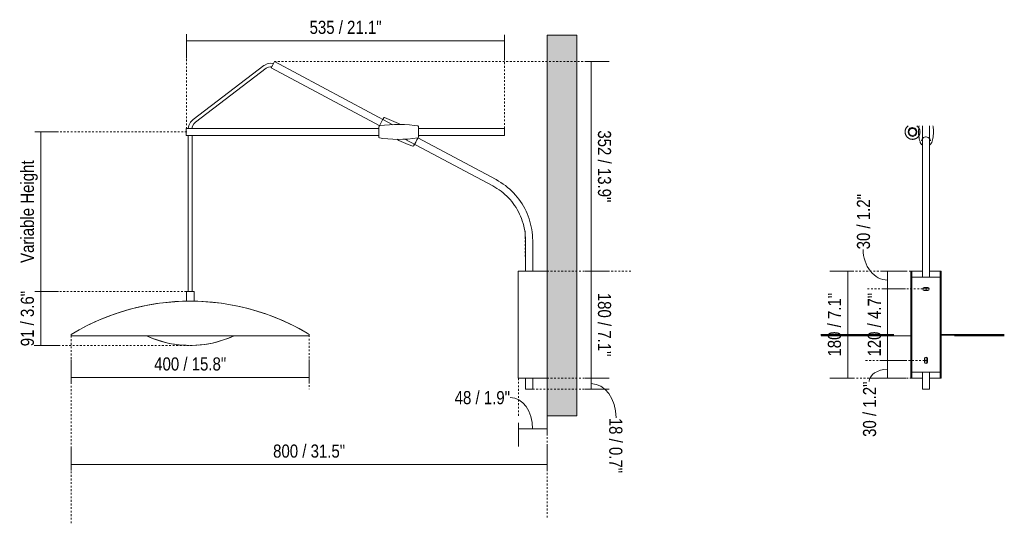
# Model space of a CAD drawing. Header units: millimetres. Extents: x -6933 to -2376, y -1187 to 7369.
# Tile 3 of 4: x -4032 to -2376, y -32 to 815. Entities that reach past the tile are written whole.
import ezdxf

# ---------------------------------------------------------------- set-up
doc = ezdxf.new("R2010")
doc.units = ezdxf.units.MM
doc.linetypes.add('Dash', pattern=[6, 3, -3])
doc.layers.add('A-ANNO-DIMS', color=7, linetype='Dash', lineweight=9, true_color=0xd2d2d2)
for name, color, linetype, lineweight in [('A-ANNO-DIMS-10', 7, 'Continuous', 9), ('A-WALL', 7, 'Continuous', 9), ('A-WALL-PATT', 7, 'Continuous', 9), ('E-LITE-EQPM', 7, 'Continuous', 20)]:
    doc.layers.add(name, color=color, linetype=linetype, lineweight=lineweight)
doc.styles.add('Arial Narrow', font='ARIALN.TTF', dxfattribs={"height": 22})
doc.dimstyles.new('FARO_-_2_2mm_Arial_Narrow_mm_Inch_Left', dxfattribs={"dimscale": 304.8, "dimtxt": 22.515481, "dimasz": 0, "dimexe": 0.098425, "dimexo": 0.0625, "dimgap": 0.016404, "dimtad": 1, "dimdec": 0, "dimzin": 0, "dimdsep": 46, "dimtxsty": 'Arial Narrow', "dimblk1": 'NONE', "dimblk2": 'NONE', "dimsah": 1, "dimcen": 0.09, "dimadec": 0, "dimazin": 0, "dimtfac": 1, "dimtdec": 4, "dimtix": 1, "dimtmove": 0, "dimatfit": 3, "dimfxl": 0.032808, "dimfxlon": 1, "dimtvp": 1, "dimtolj": 1, "dimtzin": 0, "dimarcsym": 2})
doc.dimstyles.new('FARO_-_2_2mm_Arial_Narrow_mm_Inch_Left_1', dxfattribs={"dimscale": 304.8, "dimtxt": 22.515481, "dimasz": 0, "dimexe": 0.098425, "dimexo": 0.0625, "dimgap": 0.016404, "dimtad": 1, "dimdec": 0, "dimzin": 0, "dimdsep": 46, "dimtxsty": 'Arial Narrow', "dimblk1": 'NONE', "dimblk2": 'NONE', "dimsah": 1, "dimcen": 0.09, "dimadec": 0, "dimazin": 0, "dimtfac": 1, "dimtdec": 4, "dimtix": 1, "dimtmove": 1, "dimatfit": 3, "dimfxl": 0.032808, "dimfxlon": 1, "dimtvp": 1, "dimtolj": 1, "dimtzin": 0, "dimarcsym": 2})
doc.dimstyles.new('FARO_-_2_2mm_Arial_Narrow_mm_Inch_Right', dxfattribs={"dimscale": 304.8, "dimtxt": 22.515481, "dimasz": 0, "dimexe": 0.098425, "dimexo": 0.0625, "dimgap": 0.016404, "dimtad": 1, "dimdec": 0, "dimzin": 0, "dimdsep": 46, "dimtxsty": 'Arial Narrow', "dimblk1": 'NONE', "dimblk2": 'NONE', "dimsah": 1, "dimcen": 0.09, "dimadec": 0, "dimazin": 0, "dimtfac": 1, "dimtdec": 4, "dimtix": 1, "dimtmove": 0, "dimatfit": 3, "dimfxl": 0.032808, "dimfxlon": 1, "dimtvp": 1, "dimtolj": 1, "dimtzin": 0, "dimarcsym": 2})
doc.dimstyles.new('FARO_-_2_2mm_Arial_Narrow_mm_Inch_Right_1', dxfattribs={"dimscale": 304.8, "dimtxt": 22.515481, "dimasz": 0, "dimexe": 0.098425, "dimexo": 0.0625, "dimgap": 0.016404, "dimtad": 1, "dimdec": 0, "dimzin": 0, "dimdsep": 46, "dimtxsty": 'Arial Narrow', "dimblk1": 'NONE', "dimblk2": 'NONE', "dimsah": 1, "dimcen": 0.09, "dimadec": 0, "dimazin": 0, "dimtfac": 1, "dimtdec": 4, "dimtix": 1, "dimtmove": 1, "dimatfit": 3, "dimfxl": 0.032808, "dimfxlon": 1, "dimtvp": 1, "dimtolj": 1, "dimtzin": 0, "dimarcsym": 2})

# ---------------------------------------------------------------- blocks, each defined once
blk = doc.blocks.new('24502 - 24502 SLIM LED White extensible wall lamp-561698-Lateral_PDF')
at = {"layer": 'E-LITE-EQPM'}
for p, q in [((-3745, 738.6), (-3863.7, 647.9)), ((-3860.1, 643.1), (-3741.3, 733.8)), ((-3733.7, 736.4), (-3732.1, 736.1)), ((-3733, 734.4), (-3730.2, 739.7)), ((-3733, 734.4), (-3549.9, 637.1)), ((-3730.2, 739.7), (-3727.4, 745)), ((-3528.1, 639.1), (-3727.4, 745)), ((-3551.9, 634.8), (-3551.6, 635.3)), ((-3551.6, 635.3), (-3551.9, 634.8)), ((-3551.1, 636.4), (-3550.5, 637.4)), ((-3340.3, 632.9), (-3485.1, 632.9)), ((-3340.3, 632.9), (-3340.3, 620.9)), ((-3508.1, 614.8), (-3360.2, 536.2)), ((-3354.6, 546.8), (-3486.4, 616.9)), ((-3485.7, 617.5), (-3486.1, 616.7)), ((-3485.1, 620.9), (-3340.3, 620.9)), ((-3484.8, 619.1), (-3485.1, 618.6)), ((-3485.1, 618.6), (-3484.8, 619.1)), ((-3305, 444.4), (-3305, 393)), ((-3293, 393), (-3293, 444.4)), ((-3317.2, 393), (-3317.2, 213)), ((-3317.2, 393), (-3291.7, 393)), ((-3291.7, 393), (-3269, 393)), ((-3291.7, 213), (-3317.2, 213)), ((-3305, 213), (-3305, 194.8)), ((-3293, 194.8), (-3293, 213)), ((-3269, 213), (-3291.7, 213)), ((-3299, 194.8), (-3305, 194.8)), ((-3293, 194.8), (-3299, 194.8))]:
    blk.add_line(p, q, dxfattribs=at)
at = {"layer": 'E-LITE-EQPM', "flags": 128}
for points in [[(-3733.7, 742.4), (-3739.5, 741.5), (-3744.7, 738.8), (-3745, 738.6)], [(-3741.3, 733.8), (-3737, 736), (-3733.7, 736.4)], [(-3729.1, 741.7), (-3730.1, 742.1), (-3733.7, 742.4)], [(-3863.7, 647.9), (-3868.2, 643.3), (-3871.2, 637.6), (-3872.1, 632.9)], [(-3543.6, 650.3), (-3544.1, 649.5), (-3545.3, 647.2), (-3547, 644), (-3548.9, 640.4), (-3550.6, 637.3), (-3551.1, 636.4)], [(-3544.9, 648), (-3543.9, 649.8), (-3543.6, 650.3)], [(-3543.6, 650.3), (-3542.6, 651), (-3542.1, 650.9)], [(-3542.1, 650.9), (-3534.2, 648), (-3526.4, 644.7), (-3518.7, 641.2), (-3515.1, 639.3)], [(-3865.9, 632.9), (-3865.5, 635.7), (-3862.8, 640.5), (-3860.1, 643.1)], [(-3551.6, 633.5), (-3552, 634.3), (-3551.9, 634.8)], [(-3551.7, 635.7), (-3551.1, 636.8), (-3550.6, 637)], [(-3551.7, 632.9), (-3551.7, 635.2), (-3551.7, 635.7)], [(-3551.7, 635.7), (-3551.7, 634.8), (-3551.7, 632.9)], [(-3550.6, 637), (-3542.2, 638.1), (-3533.8, 638.9), (-3525.3, 639.3), (-3516.9, 639.5), (-3508.4, 639.2), (-3500, 638.7), (-3491.6, 637.8), (-3486.1, 637)], [(-3486.1, 637), (-3485.2, 636.2), (-3485.1, 635.7)], [(-3485.1, 635.7), (-3485.1, 634.8), (-3485.1, 632.9)], [(-3485.1, 618.2), (-3485.1, 619.1), (-3485.1, 621.7), (-3485.1, 625.4), (-3485.1, 629.4), (-3485.1, 632.9), (-3485.1, 635.2), (-3485.1, 635.7)], [(-3551.7, 618.2), (-3551.7, 619.1), (-3551.7, 620.9)], [(-3551.7, 620.9), (-3551.7, 618.7), (-3551.7, 618.2)], [(-3550.6, 616.9), (-3551.5, 617.6), (-3551.7, 618.2)], [(-3486.1, 616.9), (-3494.5, 615.8), (-3502.9, 615), (-3511.4, 614.6), (-3519.8, 614.4), (-3528.3, 614.7), (-3536.7, 615.2), (-3545.1, 616.1), (-3550.6, 616.9)], [(-3494.6, 603), (-3502.6, 605.9), (-3510.4, 609.2), (-3518, 612.7), (-3521.6, 614.6)], [(-3493.1, 603.6), (-3492.6, 604.4), (-3491.4, 606.7), (-3489.7, 609.9), (-3487.8, 613.5), (-3486.1, 616.6), (-3485.7, 617.5)], [(-3485.1, 618.2), (-3485.6, 617.1), (-3486.1, 616.9)], [(-3485.1, 621), (-3485.1, 618.7), (-3485.1, 618.2)], [(-3485, 620.3), (-3484.7, 619.6), (-3484.8, 619.1)], [(-3493.1, 603.6), (-3494.1, 602.9), (-3494.6, 603)], [(-3491.8, 606), (-3492.8, 604), (-3493.1, 603.6)], [(-3293, 444.4), (-3293.1, 449), (-3293.4, 453.7), (-3293.9, 458.3), (-3294.5, 462.9), (-3295.3, 467.4), (-3296.4, 472), (-3297.6, 476.4), (-3298.9, 480.9), (-3300.5, 485.3), (-3302.2, 489.6), (-3304.1, 493.8), (-3306.1, 498), (-3308.4, 502), (-3310.8, 506), (-3313.3, 509.9), (-3316, 513.7), (-3318.8, 517.3), (-3321.8, 520.9), (-3325, 524.3), (-3328.2, 527.6), (-3331.6, 530.8), (-3335.1, 533.8), (-3338.8, 536.7), (-3342.5, 539.4), (-3346.4, 542), (-3350.3, 544.4), (-3354.4, 546.7), (-3354.6, 546.8)], [(-3360.2, 536.2), (-3356.6, 534.2), (-3353, 532), (-3349.6, 529.7), (-3346.2, 527.3), (-3342.9, 524.7), (-3339.8, 522), (-3336.7, 519.1), (-3333.8, 516.2), (-3331, 513.1), (-3328.3, 510), (-3325.7, 506.7), (-3323.3, 503.3), (-3321, 499.8), (-3318.9, 496.3), (-3316.9, 492.6), (-3315, 488.9), (-3313.3, 485.1), (-3311.8, 481.2), (-3310.4, 477.3), (-3309.1, 473.3), (-3308.1, 469.3), (-3307.1, 465.3), (-3306.4, 461.2), (-3305.8, 457.1), (-3305.4, 452.9), (-3305.1, 448.8), (-3305, 444.6), (-3305, 444.4)], [(-4068.9, 286.6), (-4055.6, 294.3), (-4042.1, 301.5), (-4028.2, 308.2), (-4014.1, 314.2), (-3999.7, 319.7), (-3985.2, 324.7), (-3970.4, 329), (-3955.5, 332.7), (-3940.5, 335.9), (-3925.4, 338.4), (-3910.1, 340.4), (-3894.8, 341.7), (-3879.5, 342.4), (-3875.4, 342.5)], [(-3862.4, 342.5), (-3847.1, 341.9), (-3831.7, 340.8), (-3816.5, 339), (-3801.3, 336.6), (-3786.2, 333.6), (-3771.3, 330), (-3756.5, 325.9), (-3741.9, 321.1), (-3727.5, 315.7), (-3713.3, 309.8), (-3699.4, 303.3), (-3685.7, 296.3), (-3672.4, 288.7), (-3668.9, 286.6)], [(-3908.3, 272.6), (-3910.5, 273.1), (-3917.3, 274.9), (-3924, 277), (-3930.6, 279.3), (-3937.1, 281.9), (-3942.6, 284.4)], [(-3795.3, 284.4), (-3798.3, 283), (-3804.7, 280.3), (-3811.3, 277.9), (-3817.9, 275.7), (-3824.7, 273.8), (-3831.5, 272.2), (-3838.3, 270.8), (-3841.5, 270.3)], [(-3895.6, 270.2), (-3896.8, 270.4), (-3903.7, 271.6), (-3905.1, 271.9)], [(-3882.6, 268.7), (-3882.9, 268.7), (-3889.9, 269.4), (-3892.3, 269.7)], [(-3868.9, 268.1), (-3875.9, 268.3), (-3879.3, 268.5)], [(-3857.9, 268.5), (-3859.2, 268.4), (-3866.2, 268.1), (-3868.9, 268.1)], [(-3844.8, 269.8), (-3845.2, 269.7), (-3852.2, 268.9), (-3854.3, 268.8)]]:
    blk.add_lwpolyline(points, dxfattribs=at)
blk = doc.blocks.new('24502 - 24502 SLIM LED White extensible wall lamp-561698-Alzado_PDF Fixing')
at = {"layer": 'E-LITE-EQPM', "color": 254, "lineweight": 9, "true_color": 0xeaeaea}
for p, q in [((6570.5, 637.2), (6570.5, 541.5)), ((6582.5, 541.5), (6582.5, 637.2)), ((6570.5, 444.4), (6570.5, 383)), ((6582.5, 383), (6582.5, 444.4)), ((6551, 393), (6552.5, 393)), ((6551, 393), (6551, 213)), ((6552.5, 393), (6570.5, 393)), ((6552.5, 393), (6552.5, 383)), ((6582.5, 393), (6600.5, 393)), ((6600.5, 393), (6602, 393)), ((6600.5, 393), (6600.5, 383)), ((6602, 393), (6602, 213)), ((6399.5, 286.6), (6403.5, 286.6)), ((6399.5, 285.3), (6403.5, 285.3)), ((6399.5, 285.3), (6403.5, 285.3)), ((6409.6, 284.4), (6400.2, 284.4)), ((6403.5, 286.6), (6413.2, 286.6)), ((6403.5, 285.3), (6413.2, 285.3)), ((6403.5, 285.3), (6413.2, 285.3)), ((6421.2, 284.4), (6409.6, 284.4)), ((6413.2, 286.6), (6423.5, 286.6)), ((6413.2, 285.3), (6423.5, 285.3)), ((6413.2, 285.3), (6423.5, 285.3)), ((6433.7, 284.4), (6421.2, 284.4)), ((6423.5, 286.6), (6434.5, 286.6)), ((6423.5, 285.3), (6434.5, 285.3)), ((6423.5, 285.3), (6434.5, 285.3)), ((6446.9, 284.4), (6433.7, 284.4)), ((6434.5, 286.6), (6446.1, 286.6)), ((6434.5, 285.3), (6446.1, 285.3)), ((6434.5, 285.3), (6446.1, 285.3)), ((6446.1, 286.6), (6458.2, 286.6)), ((6446.1, 285.3), (6458.2, 285.3)), ((6446.1, 285.3), (6458.2, 285.3)), ((6460.9, 284.4), (6446.9, 284.4)), ((6458.2, 286.6), (6510.7, 286.6)), ((6458.2, 285.3), (6510.7, 285.3)), ((6458.2, 285.3), (6510.7, 285.3)), ((6475.4, 284.4), (6460.9, 284.4)), ((6537.8, 284.4), (6475.4, 284.4)), ((6510.7, 286.6), (6522.1, 286.6)), ((6510.7, 285.3), (6522.1, 285.3)), ((6510.7, 285.3), (6522.1, 285.3)), ((6551, 284.4), (6537.8, 284.4)), ((6602, 286.6), (6674, 286.6)), ((6602, 285.3), (6674, 285.3)), ((6602, 285.3), (6674, 285.3)), ((6684.2, 284.4), (6624.2, 284.4)), ((6674, 286.6), (6686.5, 286.6)), ((6674, 285.3), (6686.5, 285.3)), ((6674, 285.3), (6686.5, 285.3)), ((6694.5, 284.4), (6684.2, 284.4)), ((6686.5, 286.6), (6698.1, 286.6)), ((6686.5, 285.3), (6698.1, 285.3)), ((6686.5, 285.3), (6698.1, 285.3)), ((6704.2, 284.4), (6694.5, 284.4)), ((6698.1, 286.6), (6708.2, 286.6)), ((6698.1, 285.3), (6708.2, 285.3)), ((6698.1, 285.3), (6708.2, 285.3)), ((6708.2, 284.4), (6704.2, 284.4)), ((6552.5, 223), (6552.5, 213)), ((6570.5, 223), (6570.5, 194.8)), ((6582.5, 194.8), (6582.5, 223)), ((6600.5, 223), (6600.5, 213)), ((6552.5, 213), (6551, 213)), ((6570.5, 213), (6552.5, 213)), ((6600.5, 213), (6582.5, 213)), ((6602, 213), (6600.5, 213)), ((6582.5, 194.8), (6570.5, 194.8))]:
    blk.add_line(p, q, dxfattribs=at)
at = {"layer": 'E-LITE-EQPM', "color": 254, "lineweight": 9, "true_color": 0xeaeaea, "flags": 128}
for points in [[(6546.7, 637.2), (6546.4, 637), (6546, 636.7), (6545.6, 636.4), (6545.2, 636), (6544.9, 635.7), (6544.5, 635.3), (6544.2, 634.9), (6543.9, 634.5), (6543.6, 634.1), (6543.3, 633.7), (6543.1, 633.3), (6542.8, 632.8), (6542.6, 632.4), (6542.4, 631.9), (6542.2, 631.5), (6542, 631), (6541.9, 630.5), (6541.7, 630.1), (6541.6, 629.6), (6541.5, 629.1), (6541.4, 628.6), (6541.4, 628.1), (6541.3, 627.6), (6541.3, 627.1), (6541.3, 626.6), (6541.4, 626.1), (6541.4, 625.6), (6541.5, 625.1), (6541.6, 624.6), (6541.7, 624.1), (6541.8, 623.6), (6541.9, 623.1), (6542.1, 622.7), (6542.3, 622.2), (6542.5, 621.7), (6542.7, 621.3), (6542.9, 620.8), (6543.2, 620.4), (6543.4, 620), (6543.7, 619.6), (6544, 619.2), (6544.3, 618.8), (6544.7, 618.4), (6545, 618.1), (6545.4, 617.7), (6545.8, 617.4), (6546.2, 617.1), (6546.6, 616.8), (6547, 616.5), (6547.4, 616.2), (6547.8, 616), (6548.3, 615.7), (6548.7, 615.5), (6549.2, 615.3), (6549.7, 615.2), (6550.1, 615), (6550.6, 614.9), (6551.1, 614.7), (6551.6, 614.6), (6552.1, 614.6), (6552.6, 614.5), (6553.1, 614.5), (6553.6, 614.4), (6553.8, 614.4)], [(6553.8, 619.4), (6550.2, 620.4), (6547.5, 622.9), (6546.4, 626.5), (6547.1, 630.1), (6549.4, 633), (6552.9, 634.4), (6553.8, 634.4)], [(6553.8, 614.4), (6554.3, 614.4), (6554.8, 614.5), (6555.3, 614.5), (6555.8, 614.6), (6556.3, 614.7), (6556.8, 614.8), (6557.3, 614.9), (6557.8, 615.1), (6558.3, 615.2), (6558.7, 615.4), (6559.2, 615.6), (6559.6, 615.8), (6560.1, 616.1), (6560.5, 616.3), (6560.9, 616.6), (6561.3, 616.9), (6561.7, 617.2), (6562.1, 617.5), (6562.5, 617.9), (6562.8, 618.2), (6563.2, 618.6), (6563.5, 619), (6563.8, 619.4), (6564.1, 619.8), (6564.4, 620.2), (6564.6, 620.6), (6564.9, 621.1), (6565.1, 621.5), (6565.3, 622), (6565.5, 622.4), (6565.7, 622.9), (6565.8, 623.4), (6566, 623.8), (6566.1, 624.3), (6566.2, 624.8), (6566.3, 625.3), (6566.3, 625.8), (6566.3, 626.3), (6566.4, 626.8), (6566.4, 627.3), (6566.3, 627.8), (6566.3, 628.3), (6566.2, 628.8), (6566.1, 629.3), (6566, 629.8), (6565.9, 630.3), (6565.8, 630.8), (6565.6, 631.2), (6565.4, 631.7), (6565.2, 632.2), (6565, 632.6), (6564.8, 633), (6564.5, 633.5), (6564.2, 633.9), (6564, 634.3), (6563.7, 634.7), (6563.3, 635.1), (6563, 635.5), (6562.7, 635.8), (6562.3, 636.2), (6561.9, 636.5), (6561.5, 636.8), (6561.1, 637.1), (6561, 637.2)], [(6553.8, 634.4), (6557.5, 633.5), (6560.2, 631), (6561.3, 627.4), (6560.6, 623.8), (6558.3, 620.9), (6554.8, 619.5), (6553.8, 619.4)], [(6564.9, 637.2), (6564.6, 635.4), (6564.3, 632.9), (6564.1, 630.4), (6564, 627.9), (6564, 625.3), (6564.1, 622.8), (6564.4, 620.2), (6564.7, 617.8), (6565.2, 615.4), (6565.7, 613), (6566.4, 610.8), (6566.9, 609.3)], [(6586.1, 609.3), (6586.8, 611.4), (6587.4, 613.7), (6587.9, 616.1), (6588.4, 618.5), (6588.7, 621), (6588.9, 623.5), (6589, 626), (6589, 628.6), (6588.9, 631.1), (6588.6, 633.6), (6588.3, 636.1), (6588, 637.2)], [(6569, 611.9), (6569.9, 615), (6572.3, 617.3), (6575.8, 618.4), (6576.5, 618.4)], [(6576.5, 618.4), (6580.1, 617.6), (6582.8, 615.5), (6584, 612.5), (6584, 611.9)], [(6566.9, 609.3), (6569, 605.9), (6570.5, 604.9)], [(6582.5, 604.9), (6584.2, 606.1), (6586.1, 609.3)], [(6570.5, 541.5), (6570.5, 539.4), (6570.5, 537.1), (6570.5, 534.6), (6570.5, 532), (6570.5, 529.3), (6570.5, 526.5), (6570.5, 523.5), (6570.5, 520.3), (6570.5, 517.1), (6570.5, 513.7), (6570.5, 510.3), (6570.5, 506.7), (6570.5, 503), (6570.5, 499.2), (6570.5, 495.4), (6570.5, 491.5), (6570.5, 487.4), (6570.5, 483.4), (6570.5, 479.2), (6570.5, 475), (6570.5, 470.8), (6570.5, 466.5), (6570.5, 462.1), (6570.5, 457.8), (6570.5, 453.4), (6570.5, 449), (6570.5, 444.6), (6570.5, 444.4)], [(6582.5, 444.4), (6582.5, 448.8), (6582.5, 453.2), (6582.5, 457.6), (6582.5, 461.9), (6582.5, 466.2), (6582.5, 470.5), (6582.5, 474.8), (6582.5, 479), (6582.5, 483.1), (6582.5, 487.2), (6582.5, 491.2), (6582.5, 495.2), (6582.5, 499), (6582.5, 502.8), (6582.5, 506.5), (6582.5, 510.1), (6582.5, 513.6), (6582.5, 516.9), (6582.5, 520.2), (6582.5, 523.3), (6582.5, 526.3), (6582.5, 529.2), (6582.5, 531.9), (6582.5, 534.5), (6582.5, 537), (6582.5, 539.3), (6582.5, 541.4), (6582.5, 541.5)]]:
    blk.add_lwpolyline(points, dxfattribs=at)
at = {"layer": 'E-LITE-EQPM', "color": 254, "lineweight": 9, "true_color": 0xeaeaea}
for start, end in [(90, 270), (270, 90)]:
    blk.add_arc((6553.8, 626.9), 6, start, end, dxfattribs=at)
blk = doc.blocks.new('DIMBLOCK1-Lateral_PDF')
at = {"layer": 'A-ANNO-DIMS-10', "color": 251, "true_color": 0x5b5b5b, "transparency": 16777216}
for p, q in [((-3081.2, 745), (-3041.2, 745)), ((-3071.2, 745), (-3081.2, 745)), ((-3071.2, 745), (-3071.2, 393)), ((-3071.2, 393), (-3081.2, 393)), ((-3071.3, 393), (-3041.2, 393))]:
    blk.add_line(p, q, dxfattribs=at)
at = {"layer": 'A-ANNO-DIMS-10', "color": 0, "transparency": 16777216, "insert": (-3037.8, 629.6), "char_height": 22, "width": 145.386, "attachment_point": 1, "rotation": 270, "line_spacing_factor": 0.974696, "style": 'Arial Narrow'}
blk.add_mtext('352 / 13.9"', dxfattribs=at)
blk = doc.blocks.new('_None')
blk = doc.blocks.new('DIMBLOCK2-Lateral_PDF')
at = {"layer": 'A-ANNO-DIMS-10', "color": 251, "true_color": 0x5b5b5b, "transparency": 16777216}
for p, q in [((-3071.2, 393), (-3081.2, 393)), ((-3071.3, 393), (-3041.2, 393)), ((-3071.2, 393), (-3071.2, 213)), ((-3071.2, 213), (-3081.2, 213)), ((-3071.3, 213), (-3041.2, 213))]:
    blk.add_line(p, q, dxfattribs=at)
at = {"layer": 'A-ANNO-DIMS-10', "color": 0, "transparency": 16777216, "insert": (-3037.8, 356.6), "char_height": 22, "width": 128.66, "attachment_point": 1, "rotation": 270, "line_spacing_factor": 0.974696, "style": 'Arial Narrow'}
blk.add_mtext('180 / 7.1"', dxfattribs=at)
blk = doc.blocks.new('DIMBLOCK3-Lateral_PDF')
at = {"layer": 'A-ANNO-DIMS-10', "color": 251, "true_color": 0x5b5b5b, "transparency": 16777216}
for p, q in [((-3071.2, 213), (-3081.2, 213)), ((-3071.3, 213), (-3041.2, 213)), ((-3071.2, 213), (-3071.2, 194.8)), ((-3071.2, 194.8), (-3081.2, 194.8)), ((-3071.3, 194.8), (-3041.2, 194.8))]:
    blk.add_line(p, q, dxfattribs=at)
blk.add_ellipse((-3071.2, 146.6), major_axis=(0, 57.3), ratio=0.731358, start_param=4.712389, end_param=6.283185, dxfattribs=at)
at = {"layer": 'A-ANNO-DIMS-10', "color": 0, "transparency": 16777216, "insert": (-3018.8, 146.6), "char_height": 22, "width": 111.934, "attachment_point": 1, "rotation": 270, "line_spacing_factor": 0.974696, "style": 'Arial Narrow'}
blk.add_mtext('18 / 0.7"', dxfattribs=at)
blk = doc.blocks.new('DIMBLOCK4-Lateral_PDF')
at = {"layer": 'A-ANNO-DIMS-10', "color": 251, "true_color": 0x5b5b5b, "transparency": 16777216}
for p, q in [((-3945.5, 214.4), (-3945.5, 244.5)), ((-3545.5, 214.4), (-3545.5, 244.5)), ((-3945.5, 214.5), (-3545.5, 214.5)), ((-3945.5, 214.5), (-3945.5, 204.5)), ((-3545.5, 214.5), (-3545.5, 204.5))]:
    blk.add_line(p, q, dxfattribs=at)
at = {"layer": 'A-ANNO-DIMS-10', "color": 0, "transparency": 16777216, "insert": (-3806.1, 248), "char_height": 22, "width": 145.386, "attachment_point": 1, "line_spacing_factor": 0.974696, "style": 'Arial Narrow'}
blk.add_mtext('400 / 15.8"', dxfattribs=at)
blk = doc.blocks.new('DIMBLOCK5-Lateral_PDF')
at = {"layer": 'A-ANNO-DIMS-10', "color": 251, "true_color": 0x5b5b5b, "transparency": 16777216}
for p, q in [((-3145.5, 128.1), (-3145.5, 158.2)), ((-3193.7, 138.2), (-3193.7, 98.2)), ((-3193.7, 128.2), (-3193.7, 138.2)), ((-3193.7, 128.2), (-3145.5, 128.2)), ((-3145.5, 128.2), (-3145.5, 118.2))]:
    blk.add_line(p, q, dxfattribs=at)
blk.add_ellipse((-3207.5, 128.2), major_axis=(0, 52.6), ratio=0.720038, start_param=4.712389, end_param=6.283185, dxfattribs=at)
at = {"layer": 'A-ANNO-DIMS-10', "color": 0, "transparency": 16777216, "insert": (-3300.8, 191.4), "char_height": 22, "width": 111.934, "attachment_point": 1, "line_spacing_factor": 0.974696, "style": 'Arial Narrow'}
blk.add_mtext('48 / 1.9"', dxfattribs=at)
blk = doc.blocks.new('DIMBLOCK6-Lateral_PDF')
at = {"layer": 'A-ANNO-DIMS-10', "color": 251, "true_color": 0x5b5b5b, "transparency": 16777216}
for p, q in [((-3945.5, 68.1), (-3945.5, 98.2)), ((-3145.5, 68.1), (-3145.5, 98.2)), ((-3945.5, 68.2), (-3145.5, 68.2)), ((-3945.5, 68.2), (-3945.5, 58.2)), ((-3145.5, 68.2), (-3145.5, 58.2))]:
    blk.add_line(p, q, dxfattribs=at)
at = {"layer": 'A-ANNO-DIMS-10', "color": 0, "transparency": 16777216, "insert": (-3606.1, 101.6), "char_height": 22, "width": 145.386, "attachment_point": 1, "line_spacing_factor": 0.974696, "style": 'Arial Narrow'}
blk.add_mtext('800 / 31.5"', dxfattribs=at)
blk = doc.blocks.new('DIMBLOCK7-Lateral_PDF')
at = {"layer": 'A-ANNO-DIMS-10', "color": 251, "true_color": 0x5b5b5b, "transparency": 16777216}
for p, q in [((-3751.7, 780.2), (-3751.7, 790.2)), ((-3751.7, 780.3), (-3751.7, 750.2)), ((-3216.8, 780.2), (-3751.7, 780.2)), ((-3216.8, 780.2), (-3216.8, 790.2)), ((-3216.8, 780.3), (-3216.8, 750.2))]:
    blk.add_line(p, q, dxfattribs=at)
at = {"layer": 'A-ANNO-DIMS-10', "color": 0, "transparency": 16777216, "insert": (-3544.8, 813.7), "char_height": 22, "width": 145.386, "attachment_point": 1, "line_spacing_factor": 0.974696, "style": 'Arial Narrow'}
blk.add_mtext('535 / 21.1"', dxfattribs=at)
blk = doc.blocks.new('DIMBLOCK8-Lateral_PDF')
at = {"layer": 'A-ANNO-DIMS-10', "color": 251, "true_color": 0x5b5b5b, "transparency": 16777216}
for p, q in [((-3997, 626.9), (-4007, 626.9)), ((-3997.1, 626.9), (-3967, 626.9)), ((-3997, 626.9), (-3997, 358.9)), ((-3997, 358.9), (-4007, 358.9)), ((-3997.1, 358.9), (-3967, 358.9))]:
    blk.add_line(p, q, dxfattribs=at)
at = {"layer": 'A-ANNO-DIMS-10', "color": 0, "transparency": 16777216, "insert": (-4030.4, 406.8), "char_height": 22, "width": 206.714, "attachment_point": 1, "rotation": 90, "line_spacing_factor": 0.974696, "style": 'Arial Narrow'}
blk.add_mtext('Variable Height', dxfattribs=at)
blk = doc.blocks.new('DIMBLOCK9-Lateral_PDF')
at = {"layer": 'A-ANNO-DIMS-10', "color": 251, "true_color": 0x5b5b5b, "transparency": 16777216}
for p, q in [((-3997, 358.9), (-4007, 358.9)), ((-3997.1, 358.9), (-3967, 358.9)), ((-3997, 358.9), (-3997, 267.8)), ((-3997, 267.8), (-4007, 267.8)), ((-3997.1, 267.8), (-3967, 267.8))]:
    blk.add_line(p, q, dxfattribs=at)
at = {"layer": 'A-ANNO-DIMS-10', "color": 0, "transparency": 16777216, "insert": (-4030.4, 266.7), "char_height": 22, "width": 111.934, "attachment_point": 1, "rotation": 90, "line_spacing_factor": 0.974696, "style": 'Arial Narrow'}
blk.add_mtext('91 / 3.6"', dxfattribs=at)
blk = doc.blocks.new('DIMBLOCK10-Alzado_PDF Fixing')
at = {"layer": 'A-ANNO-DIMS-10', "color": 251, "true_color": 0x5b5b5b, "transparency": 16777216}
for p, q in [((-2572.6, 393), (-2582.6, 393)), ((-2572.7, 393), (-2542.6, 393)), ((-2572.6, 393), (-2572.6, 363)), ((-2572.6, 363), (-2582.6, 363)), ((-2572.7, 363), (-2542.6, 363))]:
    blk.add_line(p, q, dxfattribs=at)
blk.add_ellipse((-2572.6, 429.5), major_axis=(0, 51.5), ratio=0.799197, start_param=1.570796, end_param=3.141593, dxfattribs=at)
at = {"layer": 'A-ANNO-DIMS-10', "color": 0, "transparency": 16777216, "insert": (-2624.3, 429.5), "char_height": 22, "width": 111.934, "attachment_point": 1, "rotation": 90, "line_spacing_factor": 0.974696, "style": 'Arial Narrow'}
blk.add_mtext('30 / 1.2"', dxfattribs=at)
blk = doc.blocks.new('DIMBLOCK11-Alzado_PDF Fixing')
at = {"layer": 'A-ANNO-DIMS-10', "color": 251, "true_color": 0x5b5b5b, "transparency": 16777216}
for p, q in [((-2572.6, 363), (-2582.6, 363)), ((-2572.7, 363), (-2542.6, 363)), ((-2572.6, 363), (-2572.6, 243)), ((-2572.6, 243), (-2582.6, 243)), ((-2572.7, 243), (-2542.6, 243))]:
    blk.add_line(p, q, dxfattribs=at)
at = {"layer": 'A-ANNO-DIMS-10', "color": 0, "transparency": 16777216, "insert": (-2606, 249.4), "char_height": 22, "width": 128.66, "attachment_point": 1, "rotation": 90, "line_spacing_factor": 0.974696, "style": 'Arial Narrow'}
blk.add_mtext('120 / 4.7"', dxfattribs=at)
blk = doc.blocks.new('DIMBLOCK12-Alzado_PDF Fixing')
at = {"layer": 'A-ANNO-DIMS-10', "color": 251, "true_color": 0x5b5b5b, "transparency": 16777216}
for p, q in [((-2572.6, 243), (-2582.6, 243)), ((-2572.7, 243), (-2542.6, 243)), ((-2572.6, 243), (-2572.6, 213)), ((-2572.3, 213), (-2602.6, 213)), ((-2572.6, 213), (-2542.1, 213))]:
    blk.add_line(p, q, dxfattribs=at)
blk.add_ellipse((-2572.6, 207.7), major_axis=(-31, 0), ratio=0.65693, start_param=4.712389, end_param=6.283185, dxfattribs=at)
at = {"layer": 'A-ANNO-DIMS-10', "color": 0, "transparency": 16777216, "insert": (-2614.1, 114.4), "char_height": 22, "width": 111.934, "attachment_point": 1, "rotation": 90, "line_spacing_factor": 0.974696, "style": 'Arial Narrow'}
blk.add_mtext('30 / 1.2"', dxfattribs=at)
blk = doc.blocks.new('DIMBLOCK13-Alzado_PDF Fixing')
at = {"layer": 'A-ANNO-DIMS-10', "color": 251, "true_color": 0x5b5b5b, "transparency": 16777216}
for p, q in [((-2629.8, 393), (-2669.8, 393)), ((-2639.8, 393), (-2639.8, 213)), ((-2639.8, 393), (-2629.8, 393)), ((-2629.8, 213), (-2669.8, 213)), ((-2639.8, 213), (-2629.8, 213))]:
    blk.add_line(p, q, dxfattribs=at)
at = {"layer": 'A-ANNO-DIMS-10', "color": 0, "transparency": 16777216, "insert": (-2673.2, 249.4), "char_height": 22, "width": 128.66, "attachment_point": 1, "rotation": 90, "line_spacing_factor": 0.974696, "style": 'Arial Narrow'}
blk.add_mtext('180 / 7.1"', dxfattribs=at)

msp = doc.modelspace()

# ---------------------------------------------------------------- hatches: boundary and pattern name
at = {"layer": 'A-WALL-PATT', "true_color": 0xf7f7f7}
msp.add_hatch(color=7, dxfattribs=at).paths.add_polyline_path([(-3145.5, 150), (-3095.5, 150), (-3095.5, 789.7), (-3145.5, 789.7), (-3145.5, 187.4)], flags=0)

# ---------------------------------------------------------------- linework, layer by layer
at = {"layer": 'A-ANNO-DIMS'}
for p, q in [((-3751.7, 632.1), (-3751.7, 792.1)), ((-3216.8, 632.9), (-3216.8, 789.7)), ((-3603.9, 745), (-3075.9, 745)), ((-3751.4, 626.9), (-4008, 626.9)), ((-3182, 417.4), (-3182, 460.4)), ((-3145.5, 393), (-3003.5, 393)), ((-2533.6, 393), (-2636.1, 393)), ((-3752, 358.9), (-4008, 358.9)), ((-2513.6, 363), (-2606.6, 363)), ((-3945.5, 284.4), (-3945.5, -32.4)), ((-3545.5, 285.3), (-3545.5, 194.8)), ((-3742, 267.8), (-4008, 267.8)), ((-2510.6, 243), (-2611.6, 243)), ((-3193.7, 213), (-3193.7, 150)), ((-3145.5, 213), (-3053.5, 213)), ((-2532.1, 213), (-2636.1, 213)), ((-3169.6, 194.8), (-3064.6, 194.8)), ((-3145.5, 150), (-3145.5, -22))]:
    msp.add_line(p, q, dxfattribs=at)
at = {"layer": 'A-ANNO-DIMS', "color": 251, "linetype": 'Continuous', "true_color": 0x5b5b5b}
for p, q in [((-2508.1, 365.5), (-2508.1, 360.5)), ((-2513.6, 363), (-2502.6, 363)), ((-2508.1, 237.5), (-2508.1, 248.5)), ((-2510.6, 243), (-2505.6, 243))]:
    msp.add_line(p, q, dxfattribs=at)
at = {"layer": 'A-WALL', "color": 253, "true_color": 0xaaaaaa}
for p, q in [((-3145.5, 789.7), (-3145.5, 150)), ((-3095.5, 789.7), (-3145.5, 789.7)), ((-3095.5, 150), (-3095.5, 789.7)), ((-3145.5, 150), (-3095.5, 150))]:
    msp.add_line(p, q, dxfattribs=at)
at = {"layer": 'E-LITE-EQPM'}
for p, q in [((-3428.2, 632.9), (-3752.3, 632.9)), ((-3752.3, 632.9), (-3752.3, 620.9)), ((-3428.2, 620.9), (-3428.2, 632.9)), ((-3752.3, 620.9), (-3428.2, 620.9)), ((-3749, 620.9), (-3749, 358.9)), ((-3742, 358.9), (-3742, 620.9)), ((-2484.1, 383), (-2532.1, 383)), ((-2532.1, 383), (-2532.1, 223)), ((-2484.1, 223), (-2484.1, 383)), ((-2505.1, 365.5), (-2511.1, 365.5)), ((-3739, 358.9), (-3752, 358.9)), ((-3752, 358.9), (-3752, 342.5)), ((-3739, 342.5), (-3739, 358.9)), ((-2511.1, 360.5), (-2505.1, 360.5)), ((-3752, 342.5), (-3739, 342.5)), ((-3945.5, 286.6), (-3945.5, 284.4)), ((-3945.5, 284.4), (-3819.1, 284.4)), ((-3671.8, 284.4), (-3819.1, 284.4)), ((-3671.8, 284.4), (-3545.5, 284.4)), ((-3545.5, 284.4), (-3545.5, 286.6)), ((-2510.6, 246), (-2510.6, 240)), ((-2505.6, 240), (-2505.6, 246)), ((-2532.1, 223), (-2484.1, 223))]:
    msp.add_line(p, q, dxfattribs=at)
for centre, radius, start, end in [((-2511.1, 363), 2.5, 90, 270), ((-2505.1, 363), 2.5, 270, 90), ((-3745.5, -43.4), 385.9, 58.7799, 121.2201), ((-3745.5, 442.6), 174.5, 245.0294, 294.9706), ((-2508.1, 246), 2.5, 0, 180), ((-2508.1, 240), 2.5, 180, 360)]:
    msp.add_arc(centre, radius, start, end, dxfattribs=at)

# ---------------------------------------------------------------- block references
msp.add_blockref('24502 - 24502 SLIM LED White extensible wall lamp-561698-Lateral_PDF', (123.4, 0), dxfattribs=at)
at = {"layer": 'E-LITE-EQPM', "color": 254, "lineweight": 9, "true_color": 0xeaeaea}
msp.add_blockref('24502 - 24502 SLIM LED White extensible wall lamp-561698-Alzado_PDF Fixing', (-9084.6, 0), dxfattribs=at)

# ---------------------------------------------------------------- dimensions: what is measured, and where the dimension line sits
at = {"layer": 'A-ANNO-DIMS', "color": 251, "linetype": 'Continuous', "true_color": 0x5b5b5b}
for base, p1, p2, override, picture, middle in [((-3751.7, 780.2), (-3216.8, 790.2), (-3751.7, 790.2), {"dimpost": '<>', "dimfxl": 534.86087}, 'DIMBLOCK7-Lateral_PDF', (-3484.3, 799.5)), ((-3545.5, 214.5), (-3945.5, 204.5), (-3545.5, 204.5), {"dimpost": '<>', "dimfxl": 400.059992}, 'DIMBLOCK4-Lateral_PDF', (-3745.5, 233.8)), ((-3145.5, 68.2), (-3945.5, 58.2), (-3145.5, 58.2), {"dimpost": '<>', "dimfxl": 800}, 'DIMBLOCK6-Lateral_PDF', (-3545.5, 87.4))]:
    dim = msp.add_linear_dim(base=base, p1=p1, p2=p2, dimstyle='FARO_-_2_2mm_Arial_Narrow_mm_Inch_Right', override=override, dxfattribs=at)
    dim.commit()
    dim.dimension.update_dxf_attribs({"geometry": picture, "text_midpoint": middle})
for base, p1, p2, dimstyle, override, picture, middle in [((-3071.2, 393), (-3081.2, 745), (-3081.2, 393), 'FARO_-_2_2mm_Arial_Narrow_mm_Inch_Right', {"dimtad": 4, "dimpost": '<>', "dimfxl": 352.03605}, 'DIMBLOCK1-Lateral_PDF', (-3052, 569)), ((-3071.2, 213), (-3081.2, 393), (-3081.2, 213), 'FARO_-_2_2mm_Arial_Narrow_mm_Inch_Right', {"dimtad": 4, "dimpost": '<>', "dimfxl": 180}, 'DIMBLOCK2-Lateral_PDF', (-3052, 303)), ((-2639.8, 213), (-2629.8, 393), (-2629.8, 213), 'FARO_-_2_2mm_Arial_Narrow_mm_Inch_Left', {"dimpost": '<>', "dimfxl": 180}, 'DIMBLOCK13-Alzado_PDF Fixing', (-2659, 303)), ((-3997, 267.8), (-4007, 358.9), (-4007, 267.8), 'FARO_-_2_2mm_Arial_Narrow_mm_Inch_Left', {"dimpost": '<>', "dimfxl": 91.147821}, 'DIMBLOCK9-Lateral_PDF', (-4016.2, 313.4)), ((-2572.6, 243), (-2582.6, 363), (-2582.6, 243), 'FARO_-_2_2mm_Arial_Narrow_mm_Inch_Left', {"dimpost": '<>', "dimfxl": 120}, 'DIMBLOCK11-Alzado_PDF Fixing', (-2591.8, 303))]:
    dim = msp.add_linear_dim(base=base, p1=p1, p2=p2, angle=90, dimstyle=dimstyle, override=override, dxfattribs=at)
    dim.commit()
    dim.dimension.update_dxf_attribs({"geometry": picture, "text_midpoint": middle})
dim = msp.add_linear_dim(base=(-3997, 358.9), p1=(-4007, 626.9), p2=(-4007, 358.9), angle=90, text='Variable Height', dimstyle='FARO_-_2_2mm_Arial_Narrow_mm_Inch_Left', override={"dimpost": '<>', "dimfxl": 268}, dxfattribs=at)
dim.commit()
dim.dimension.update_dxf_attribs({"geometry": 'DIMBLOCK8-Lateral_PDF', "text_midpoint": (-4016.2, 492.9)})
for base, p1, p2, dimstyle, override, picture, middle in [((-2572.6, 363), (-2582.6, 393), (-2582.6, 363), 'FARO_-_2_2mm_Arial_Narrow_mm_Inch_Left_1', {"dimpost": '<>', "dimfxl": 30}, 'DIMBLOCK10-Alzado_PDF Fixing', (-2609.6, 485.5)), ((-2572.6, 213), (-2582.6, 243), (-2542.1, 213), 'FARO_-_2_2mm_Arial_Narrow_mm_Inch_Left_1', {"dimpost": '<>', "dimfxl": 50.384823}, 'DIMBLOCK12-Alzado_PDF Fixing', (-2599.4, 170.3)), ((-3071.2, 194.8), (-3081.2, 213), (-3081.2, 194.8), 'FARO_-_2_2mm_Arial_Narrow_mm_Inch_Right_1', {"dimtad": 4, "dimpost": '<>', "dimfxl": 18.19763}, 'DIMBLOCK3-Lateral_PDF', (-3033.4, 90.7))]:
    dim = msp.add_linear_dim(base=base, p1=p1, p2=p2, angle=90, dimstyle=dimstyle, override=override, dxfattribs=at)
    dim.commit()
    dim.dimension.update_dxf_attribs({"geometry": picture, "text_midpoint": middle, "dimtype": 160, "text_rotation": 90})
dim = msp.add_linear_dim(base=(-3145.5, 128.2), p1=(-3193.7, 138.2), p2=(-3145.5, 118.2), dimstyle='FARO_-_2_2mm_Arial_Narrow_mm_Inch_Right_1', override={"dimpost": '<>', "dimfxl": 52.192414}, dxfattribs=at)
dim.commit()
dim.dimension.update_dxf_attribs({"geometry": 'DIMBLOCK5-Lateral_PDF', "text_midpoint": (-3244.8, 176.7), "dimtype": 160, "text_rotation": 360})

doc.saveas('drawing.dxf')
